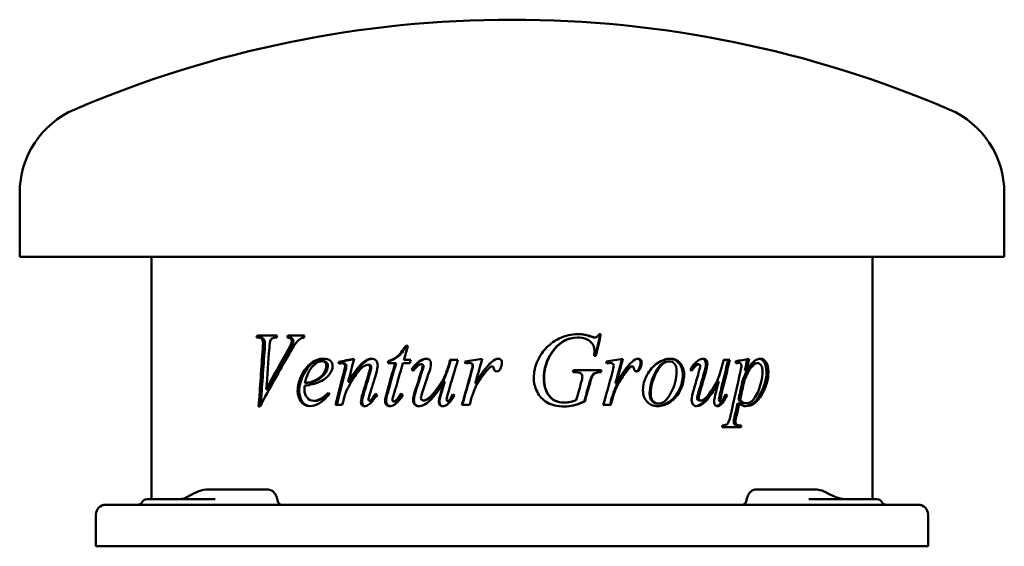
# Model space of a CAD drawing. Header units: millimetres. Extents: x 242 to 598, y 202 to 392.
import ezdxf

# ---------------------------------------------------------------- set-up
doc = ezdxf.new("R2010")
doc.units = ezdxf.units.MM
doc.header["$LTSCALE"] = 2
doc.layers.add('Widoczne (ISO)', color=7, linetype='Continuous', lineweight=50)

msp = doc.modelspace()

# ---------------------------------------------------------------- linework, layer by layer
at = {"layer": 'Widoczne (ISO)'}
for p, q in [((242.5, 306.5), (242.5, 329.5)), ((597.5, 306.5), (597.5, 329.5)), ((597.5, 306.5), (242.5, 306.5)), ((290, 219), (290, 306.5)), ((550, 219), (550, 306.5)), ((327.94, 277.32), (328.41, 277.32)), ((335.32, 278), (328.07, 278)), ((329.12, 277.32), (328.41, 277.32)), ((339.64, 277.32), (339.01, 277.32)), ((345.19, 278), (339.19, 278)), ((443.65, 277.32), (443.83, 277.32)), ((448.37, 277.67), (448.59, 277.67)), ((449.62, 277.32), (449.85, 277.32)), ((452.07, 278.57), (451.42, 278.57)), ((340.99, 275.02), (340.38, 275.02)), ((382.46, 274.28), (381.68, 274.28)), ((449.61, 270.69), (450.27, 270.69)), ((351.95, 268.77), (351.43, 268.77)), ((357.92, 268.54), (357.44, 268.54)), ((359.31, 268.05), (358.84, 268.05)), ((368.43, 267.52), (368.03, 267.52)), ((375.22, 268.07), (377.87, 268.07)), ((375.73, 268.81), (375.39, 268.81)), ((378.2, 268.07), (377.87, 268.07)), ((380.68, 268.07), (383.18, 268.07)), ((383.48, 269.26), (381.04, 269.26)), ((387.12, 268.89), (386.86, 268.89)), ((387.51, 267.66), (387.26, 267.66)), ((397.49, 267.72), (397.31, 267.72)), ((400.5, 269.26), (397.73, 269.26)), ((403.13, 268.66), (403, 268.66)), ((404.7, 268.15), (404.58, 268.15)), ((405.63, 267.87), (405.52, 267.87)), ((412.92, 266.87), (412.87, 266.87)), ((413.43, 266.25), (413.38, 266.25)), ((455.23, 268.15), (455.5, 268.15)), ((463.09, 266.87), (463.42, 266.87)), ((476.23, 268.73), (476.66, 268.73)), ((486.84, 267.66), (487.35, 267.66)), ((498.53, 269.26), (496.29, 269.26)), ((500.67, 268.03), (500.67, 268.75)), ((501.2, 268.15), (501.83, 268.15)), ((507.96, 268.07), (508.64, 268.07)), ((384.07, 265.74), (383.79, 265.74)), ((441.92, 264.84), (442.43, 264.84)), ((452.27, 265.56), (442.12, 265.56)), ((451.84, 264.84), (452.09, 264.84)), ((461.17, 265.27), (461.49, 265.27)), ((465.77, 265.97), (466.12, 265.97)), ((503.92, 265.44), (504.58, 265.44)), ((345.92, 260.86), (345.34, 260.86)), ((361.4, 261.37), (360.94, 261.37)), ((395.79, 261.52), (395.61, 261.52)), ((406.82, 260.72), (406.72, 260.72)), ((457.27, 260.72), (457.56, 260.72)), ((493.95, 261.52), (494.52, 261.52)), ((332.1, 258.7), (331.42, 258.7)), ((456.77, 257.84), (457.05, 257.84)), ((496.94, 256.45), (497.54, 256.45)), ((328.66, 252.43), (329.14, 252.43)), ((349.07, 254.49), (348.52, 254.49)), ((356.39, 253), (358.81, 253)), ((369.05, 254.45), (368.65, 254.45)), ((369.47, 254.67), (369.08, 254.67)), ((377.68, 254.2), (377.35, 254.2)), ((378.7, 254.82), (378.37, 254.82)), ((388.28, 254.63), (388.03, 254.63)), ((396.95, 254.37), (396.77, 254.37)), ((401.93, 253), (404.73, 253)), ((438.79, 253.86), (438.94, 253.86)), ((446.02, 254.22), (446.22, 254.22)), ((452.92, 253), (455.64, 253)), ((455.93, 255.33), (456.21, 255.33)), ((472.48, 253.49), (472.88, 253.49)), ((487.51, 254.63), (488.03, 254.63)), ((494.84, 253.2), (495.42, 253.2)), ((494.91, 254.37), (495.49, 254.37)), ((501.31, 253.47), (501.94, 253.47)), ((501.64, 254.94), (502.27, 254.94)), ((504, 253.59), (504.65, 253.59)), ((502.11, 245.6), (502.75, 245.6)), ((495.72, 244.93), (502.6, 244.93)), ((319.28, 222.5), (310.42, 222.5)), ((330.29, 222.5), (319.28, 222.5)), ((331.87, 222.5), (330.29, 222.5)), ((509.7, 222.5), (508.13, 222.5)), ((520.45, 222.5), (509.7, 222.5)), ((529.31, 222.5), (520.45, 222.5)), ((273.5, 217), (278, 217)), ((562, 217), (278, 217)), ((288.43, 219), (303.91, 219)), ((312.95, 219), (303.91, 219)), ((536.09, 219), (527.05, 219)), ((536.09, 219), (551.57, 219)), ((562, 217), (566.5, 217)), ((270, 213.5), (270, 202)), ((570, 213.5), (570, 202)), ((270, 202), (278, 202)), ((562, 202), (278, 202)), ((562, 202), (570, 202))]:
    msp.add_line(p, q, dxfattribs=at)
for centre, radius, start, end in [((420, -8), 400, 66.7905, 113.2095), ((275.28, 329.5), 32.78, 113.2095, 180), ((564.72, 329.5), 32.78, 0, 66.7905), ((273.5, 213.5), 3.5, 90, 180), ((284.97, 219), 2, 270, 330), ((288.43, 217), 2, 90, 150), ((551.57, 217), 2, 30, 90), ((555.03, 219), 2, 210, 270), ((566.5, 213.5), 3.5, 0, 90)]:
    msp.add_arc(centre, radius, start, end, dxfattribs=at)
for centre, major_axis, ratio, start_param, end_param in [((306.36, 219.11), (0.1, 2.5), 0.341609, 0.168083, 0.169923), ((531.5, 217.4), (1.62, 4.09), 0.518576, 6.215108, 6.21858), ((303.74, 217.96), (-0.95, 1.76), 0.572665, 6.282714, 6.285264)]:
    msp.add_ellipse(centre, major_axis=major_axis, ratio=ratio, start_param=start_param, end_param=end_param, dxfattribs=at)
for points in [[(327.94, 277.32), (327.98, 277.55), (328.02, 277.77), (328.07, 278)], [(328.65, 277.32), (328.69, 277.55), (328.73, 277.77), (328.77, 278)], [(335.32, 278), (335.26, 277.77), (335.21, 277.55), (335.16, 277.32)], [(339.01, 277.32), (339.07, 277.55), (339.13, 277.77), (339.19, 278)], [(339.64, 277.32), (339.7, 277.55), (339.75, 277.77), (339.81, 278)], [(345.04, 277.32), (344.55, 277.27), (344.17, 277.15), (343.88, 276.98)], [(345.19, 278), (345.14, 277.77), (345.09, 277.55), (345.04, 277.32)], [(443.65, 277.32), (439.88, 277.32), (436.77, 275.53), (434.35, 271.95)], [(443.83, 277.32), (440.03, 277.32), (436.9, 275.53), (434.46, 271.95)], [(437, 276.98), (439.18, 278.04), (441.46, 278.57), (443.83, 278.57)], [(443.74, 278.57), (445.44, 278.56), (446.99, 278.26), (448.37, 277.67)], [(443.83, 278.57), (445.59, 278.57), (447.17, 278.27), (448.59, 277.67)], [(448.37, 277.67), (448.94, 277.44), (449.36, 277.32), (449.62, 277.32)], [(448.59, 277.67), (449.17, 277.44), (449.58, 277.32), (449.85, 277.32)], [(451.82, 278.57), (451.23, 275.94), (450.63, 273.31), (450.03, 270.69)], [(452.07, 278.57), (451.47, 275.94), (450.87, 273.31), (450.27, 270.69)], [(330.14, 273.24), (330.21, 274.3), (330.24, 275.02), (330.24, 275.38)], [(330.83, 273.24), (330.9, 274.3), (330.93, 275.02), (330.93, 275.38)], [(332.52, 273.61), (332.15, 268.64), (331.78, 263.67), (331.42, 258.7)], [(332.79, 275.91), (332.7, 275.64), (332.61, 274.87), (332.52, 273.61)], [(338.81, 272.01), (339.64, 273.46), (340.16, 274.46), (340.38, 275.02)], [(339.43, 272.01), (340.25, 273.46), (340.78, 274.46), (340.99, 275.02)], [(340.38, 275.02), (340.52, 275.4), (340.59, 275.73), (340.59, 276.02)], [(340.99, 275.02), (341.13, 275.4), (341.2, 275.73), (341.2, 276.02)], [(382.46, 274.28), (381.98, 272.61), (381.51, 270.93), (381.04, 269.26)], [(328.66, 252.43), (329.15, 259.36), (329.64, 266.3), (330.14, 273.24)], [(339.72, 271.56), (336.03, 265.18), (332.5, 258.81), (329.14, 252.43)], [(329.4, 252.91), (329.87, 259.69), (330.35, 266.46), (330.83, 273.24)], [(331.42, 258.7), (333.8, 263.14), (336.27, 267.57), (338.81, 272.01)], [(332.1, 258.7), (334.46, 263.14), (336.91, 267.57), (339.43, 272.01)], [(434.35, 271.95), (432.43, 269.12), (431.47, 265.95), (431.47, 262.43)], [(434.46, 271.95), (432.53, 269.12), (431.56, 265.95), (431.56, 262.43)], [(449.61, 270.69), (449.72, 271.61), (449.77, 272.29), (449.77, 272.73)], [(355.32, 267.01), (355.32, 265.99), (354.96, 265.01), (354.24, 264.09)], [(357.44, 268.54), (359.3, 268.92), (361.18, 269.3), (363.08, 269.69)], [(357.58, 267.87), (357.54, 268.09), (357.49, 268.32), (357.44, 268.54)], [(358.18, 267.97), (357.98, 267.94), (357.78, 267.9), (357.58, 267.87)], [(357.92, 268.54), (359.61, 268.89), (361.33, 269.24), (363.06, 269.59)], [(358.05, 267.95), (358, 268.15), (357.96, 268.34), (357.92, 268.54)], [(358.84, 268.05), (358.72, 268.05), (358.5, 268.02), (358.18, 267.97)], [(359.31, 264.56), (359.66, 265.93), (359.83, 266.76), (359.83, 267.05)], [(359.78, 264.56), (360.12, 265.93), (360.3, 266.76), (360.3, 267.05)], [(363.08, 269.69), (362.36, 266.91), (361.65, 264.14), (360.94, 261.37)], [(368.03, 267.52), (367.7, 267.52), (367.28, 267.37), (366.8, 267.07)], [(368.43, 264.54), (368.71, 265.46), (368.86, 266.18), (368.86, 266.68)], [(368.82, 264.54), (369.11, 265.46), (369.25, 266.18), (369.25, 266.68)], [(371.57, 267.27), (371.57, 266.54), (371.39, 265.57), (371.02, 264.35)], [(374.83, 257.41), (375.84, 260.96), (376.85, 264.52), (377.87, 268.07)], [(375.18, 257.41), (376.18, 260.96), (377.19, 264.52), (378.2, 268.07)], [(375.22, 268.07), (375.27, 268.32), (375.33, 268.56), (375.39, 268.81)], [(375.56, 268.07), (375.62, 268.32), (375.67, 268.56), (375.73, 268.81)], [(380.68, 268.07), (379.62, 264.46), (378.56, 260.84), (377.51, 257.23)], [(383.48, 269.26), (383.38, 268.86), (383.28, 268.47), (383.18, 268.07)], [(383.79, 265.74), (384.76, 267.17), (385.78, 268.22), (386.86, 268.89)], [(384.07, 265.74), (385.03, 267.17), (386.05, 268.22), (387.12, 268.89)], [(386.86, 268.89), (387.69, 269.42), (388.46, 269.69), (389.16, 269.69)], [(387.12, 268.89), (387.89, 269.39), (388.61, 269.65), (389.27, 269.68)], [(387.16, 264.58), (387.61, 265.94), (387.83, 266.79), (387.83, 267.13)], [(387.41, 264.58), (387.86, 265.94), (388.08, 266.79), (388.08, 267.13)], [(390.79, 267.85), (390.79, 267.18), (390.51, 266), (389.95, 264.31)], [(400.5, 269.26), (399.39, 265.54), (398.28, 261.82), (397.17, 258.1)], [(397.31, 267.72), (397.45, 268.23), (397.59, 268.75), (397.73, 269.26)], [(397.49, 267.72), (397.63, 268.23), (397.77, 268.75), (397.91, 269.26)], [(403, 268.66), (405.09, 269), (407.18, 269.34), (409.28, 269.69)], [(403.25, 267.99), (403.17, 268.21), (403.09, 268.44), (403, 268.66)], [(403.13, 268.66), (405.18, 269), (407.22, 269.34), (409.27, 269.67)], [(403.37, 268.01), (403.29, 268.23), (403.21, 268.45), (403.13, 268.66)], [(404.58, 268.15), (404.34, 268.15), (403.9, 268.1), (403.25, 267.99)], [(405.52, 267.87), (405.27, 268.06), (404.96, 268.15), (404.58, 268.15)], [(405.63, 267.87), (405.39, 268.06), (405.08, 268.15), (404.7, 268.15)], [(405.19, 264.46), (405.59, 265.79), (405.78, 266.74), (405.78, 267.3)], [(405.31, 264.46), (405.7, 265.79), (405.89, 266.74), (405.89, 267.3)], [(405.78, 267.3), (405.78, 267.53), (405.69, 267.72), (405.52, 267.87)], [(405.89, 267.3), (405.89, 267.53), (405.8, 267.72), (405.63, 267.87)], [(409.28, 269.69), (408.42, 266.7), (407.57, 263.71), (406.72, 260.72)], [(406.72, 260.72), (408.88, 264.4), (410.85, 266.97), (412.6, 268.44)], [(406.82, 260.72), (408.97, 264.4), (410.92, 266.97), (412.66, 268.44)], [(412.27, 266.72), (411.95, 266.55), (411.47, 266.06), (410.83, 265.27)], [(412.87, 266.87), (412.65, 266.87), (412.45, 266.82), (412.27, 266.72)], [(412.6, 268.44), (413.61, 269.27), (414.42, 269.69), (415.05, 269.69)], [(412.66, 268.44), (413.65, 269.26), (414.45, 269.68), (415.07, 269.68)], [(413.21, 266.72), (413.12, 266.82), (413, 266.87), (412.87, 266.87)], [(413.26, 266.72), (413.17, 266.82), (413.05, 266.87), (412.92, 266.87)], [(413.38, 266.25), (413.35, 266.49), (413.29, 266.64), (413.21, 266.72)], [(413.43, 266.25), (413.4, 266.49), (413.35, 266.64), (413.26, 266.72)], [(416.38, 268.28), (416.38, 267.47), (416.16, 266.7), (415.74, 265.97)], [(453.97, 268.66), (456, 269), (458.01, 269.34), (460.02, 269.69)], [(454.2, 267.99), (454.12, 268.21), (454.04, 268.44), (453.97, 268.66)], [(455.23, 268.15), (455.03, 268.15), (454.68, 268.11), (454.19, 268.03)], [(455.5, 268.15), (455.27, 268.15), (454.83, 268.1), (454.2, 267.99)], [(456.4, 267.87), (456.17, 268.06), (455.87, 268.15), (455.5, 268.15)], [(456.09, 264.46), (456.47, 265.79), (456.66, 266.74), (456.66, 267.3)], [(456.66, 267.3), (456.66, 267.53), (456.57, 267.72), (456.4, 267.87)], [(459.69, 269.63), (458.89, 266.66), (458.08, 263.69), (457.27, 260.72)], [(460.02, 269.69), (459.2, 266.7), (458.38, 263.71), (457.56, 260.72)], [(457.56, 260.72), (459.65, 264.4), (461.51, 266.97), (463.17, 268.44)], [(462.53, 266.72), (462.23, 266.55), (461.77, 266.06), (461.17, 265.27)], [(462.86, 266.72), (462.55, 266.55), (462.1, 266.06), (461.49, 265.27)], [(463.09, 266.87), (462.88, 266.87), (462.7, 266.82), (462.53, 266.72)], [(463.42, 266.87), (463.21, 266.87), (463.03, 266.82), (462.86, 266.72)], [(463.17, 268.44), (464.12, 269.27), (464.89, 269.69), (465.47, 269.69)], [(463.75, 266.72), (463.66, 266.82), (463.55, 266.87), (463.42, 266.87)], [(463.9, 266.25), (463.88, 266.49), (463.82, 266.64), (463.75, 266.72)], [(466.36, 268.28), (466.36, 267.47), (466.16, 266.7), (465.77, 265.97)], [(466.72, 268.28), (466.72, 267.47), (466.52, 266.7), (466.12, 265.97)], [(484.25, 265.74), (485.13, 267.17), (486.05, 268.22), (487, 268.89)], [(487, 268.89), (487.74, 269.42), (488.41, 269.69), (489.02, 269.69)], [(487.27, 264.58), (487.66, 265.94), (487.86, 266.79), (487.86, 267.13)], [(489.89, 267.85), (489.89, 267.18), (489.66, 266), (489.18, 264.31)], [(490.44, 267.85), (490.44, 267.18), (490.2, 266), (489.71, 264.31)], [(497.93, 269.26), (497.04, 265.54), (496.14, 261.82), (495.24, 258.1)], [(498.53, 269.26), (497.64, 265.54), (496.73, 261.82), (495.82, 258.1)], [(495.94, 267.72), (496.05, 268.23), (496.17, 268.75), (496.29, 269.26)], [(500.67, 268.75), (502.31, 269.06), (503.92, 269.37), (505.5, 269.69)], [(501.83, 268.15), (501.55, 268.15), (501.17, 268.11), (500.67, 268.03)], [(501.2, 268.15), (501.05, 268.15), (500.88, 268.14), (500.67, 268.12)], [(502.4, 265.21), (502.62, 266.23), (502.73, 266.87), (502.73, 267.11)], [(504.82, 269.55), (504.52, 268.18), (504.22, 266.81), (503.92, 265.44)], [(505.5, 269.69), (505.19, 268.27), (504.89, 266.85), (504.58, 265.44)], [(354.24, 264.09), (353.3, 262.88), (351.93, 261.9), (350.15, 261.15)], [(356.39, 253), (357.35, 256.85), (358.33, 260.7), (359.31, 264.56)], [(356.88, 253), (357.84, 256.85), (358.8, 260.7), (359.78, 264.56)], [(366.19, 257.12), (366.93, 259.6), (367.68, 262.07), (368.43, 264.54)], [(366.6, 257.12), (367.34, 259.6), (368.08, 262.07), (368.82, 264.54)], [(371.02, 264.35), (370.24, 261.79), (369.45, 259.22), (368.67, 256.65)], [(384.34, 265.33), (384.16, 265.47), (383.98, 265.61), (383.79, 265.74)], [(384.45, 265.46), (384.32, 265.55), (384.2, 265.65), (384.07, 265.74)], [(385.31, 258.88), (385.92, 260.78), (386.54, 262.68), (387.16, 264.58)], [(385.57, 258.88), (386.18, 260.78), (386.8, 262.68), (387.41, 264.58)], [(389.95, 264.31), (389.3, 262.35), (388.64, 260.39), (387.99, 258.43)], [(401.93, 253), (403.02, 256.82), (404.1, 260.64), (405.19, 264.46)], [(402.07, 253), (403.15, 256.82), (404.23, 260.64), (405.31, 264.46)], [(410.83, 265.27), (409.81, 264.08), (408.7, 262.52), (407.51, 260.6)], [(415.74, 265.97), (415.46, 265.41), (415.03, 265.13), (414.48, 265.13)], [(441.92, 264.84), (441.99, 265.08), (442.06, 265.32), (442.12, 265.56)], [(444.9, 264.31), (444.39, 264.67), (443.57, 264.84), (442.43, 264.84)], [(445.36, 263.29), (445.36, 263.74), (445.2, 264.08), (444.9, 264.31)], [(444.98, 261.17), (445.23, 262.05), (445.36, 262.76), (445.36, 263.29)], [(448.77, 263.44), (448.57, 263.11), (448.25, 262.14), (447.8, 260.53)], [(448.99, 263.44), (448.79, 263.11), (448.47, 262.14), (448.02, 260.53)], [(452.02, 265.56), (451.96, 265.32), (451.9, 265.08), (451.84, 264.84)], [(452.27, 265.56), (452.21, 265.32), (452.15, 265.08), (452.09, 264.84)], [(452.92, 253), (453.98, 256.82), (455.04, 260.64), (456.09, 264.46)], [(461.17, 265.27), (460.21, 264.08), (459.16, 262.52), (458.03, 260.6)], [(461.49, 265.27), (460.52, 264.08), (459.47, 262.52), (458.32, 260.6)], [(465.77, 265.97), (465.54, 265.48), (465.2, 265.2), (464.77, 265.14)], [(466.12, 265.97), (465.86, 265.41), (465.46, 265.13), (464.94, 265.13)], [(484.75, 265.33), (484.59, 265.47), (484.42, 265.61), (484.25, 265.74)], [(485.62, 258.88), (486.17, 260.78), (486.72, 262.68), (487.27, 264.58)], [(489.18, 264.31), (488.61, 262.35), (488.05, 260.39), (487.48, 258.43)], [(489.71, 264.31), (489.15, 262.35), (488.57, 260.39), (488, 258.43)], [(498.75, 249.06), (499.98, 254.44), (501.2, 259.83), (502.4, 265.21)], [(345.24, 259.96), (345.19, 259.35), (345.16, 258.84), (345.16, 258.43)], [(350.15, 261.15), (348.97, 260.64), (347.32, 260.25), (345.24, 259.96)], [(345.34, 260.86), (346.87, 261.07), (348.14, 261.42), (349.12, 261.92)], [(345.92, 260.86), (347.43, 261.07), (348.69, 261.42), (349.66, 261.92)], [(361, 259.47), (360.44, 258.42), (359.97, 257.28), (359.6, 256.04)], [(393.9, 255.67), (394.1, 256.52), (394.67, 258.47), (395.61, 261.52)], [(394.1, 255.67), (394.3, 256.52), (394.86, 258.47), (395.79, 261.52)], [(407.51, 260.6), (406.99, 259.78), (406.55, 258.86), (406.19, 257.84)], [(443.19, 254.73), (443.79, 256.88), (444.38, 259.02), (444.98, 261.17)], [(447.8, 260.53), (447.21, 258.43), (446.61, 256.33), (446.02, 254.22)], [(448.02, 260.53), (447.42, 258.43), (446.82, 256.33), (446.22, 254.22)], [(458.03, 260.6), (457.54, 259.78), (457.12, 258.86), (456.77, 257.84)], [(458.32, 260.6), (457.83, 259.78), (457.4, 258.86), (457.05, 257.84)], [(493.09, 255.67), (493.26, 256.52), (493.74, 258.47), (494.52, 261.52)], [(502.84, 260.45), (502.44, 258.61), (502.04, 256.78), (501.64, 254.94)], [(503.48, 260.45), (503.08, 258.61), (502.68, 256.78), (502.27, 254.94)], [(354.19, 256.9), (351.68, 254.01), (349.33, 252.57), (347.14, 252.57)], [(353.87, 257.43), (353.98, 257.25), (354.08, 257.08), (354.19, 256.9)], [(359.6, 256.04), (359.33, 255.03), (359.07, 254.01), (358.81, 253)], [(365.54, 254.08), (365.54, 254.68), (365.75, 255.69), (366.19, 257.12)], [(365.95, 254.08), (365.95, 254.68), (366.17, 255.69), (366.6, 257.12)], [(368.67, 256.65), (368.41, 255.77), (368.28, 255.23), (368.28, 255.04)], [(371.35, 256.67), (370.34, 255.07), (369.39, 253.93), (368.5, 253.26)], [(369.08, 254.67), (369.61, 255.18), (370.19, 255.96), (370.82, 257.02)], [(369.47, 254.67), (369.97, 255.15), (370.5, 255.87), (371.09, 256.84)], [(370.82, 257.02), (370.99, 256.91), (371.17, 256.79), (371.35, 256.67)], [(374.24, 254.37), (374.24, 255.03), (374.44, 256.05), (374.83, 257.41)], [(374.59, 254.37), (374.59, 255.03), (374.79, 256.05), (375.18, 257.41)], [(377.51, 257.23), (377.12, 255.99), (376.93, 255.18), (376.93, 254.82)], [(380.63, 256.63), (379.61, 255), (378.65, 253.86), (377.74, 253.22)], [(378.37, 254.82), (378.62, 255.06), (379.17, 255.82), (380.04, 257.08)], [(378.7, 254.82), (378.93, 255.05), (379.44, 255.75), (380.24, 256.93)], [(380.04, 257.08), (380.24, 256.93), (380.43, 256.78), (380.63, 256.63)], [(384.36, 254.63), (384.36, 255.56), (384.68, 256.97), (385.31, 258.88)], [(384.64, 254.63), (384.64, 255.56), (384.95, 256.97), (385.57, 258.88)], [(387.99, 258.43), (387.45, 256.84), (387.18, 255.83), (387.18, 255.41)], [(393.66, 254.02), (393.66, 254.44), (393.74, 254.99), (393.9, 255.67)], [(393.86, 254.02), (393.86, 254.44), (393.94, 254.99), (394.1, 255.67)], [(397.17, 258.1), (396.68, 256.44), (396.43, 255.39), (396.43, 254.96)], [(399.27, 256.45), (398.43, 254.95), (397.57, 253.87), (396.69, 253.2)], [(398.72, 256.88), (398.9, 256.74), (399.08, 256.59), (399.27, 256.45)], [(406.19, 257.84), (405.67, 256.45), (405.38, 255.61), (405.32, 255.33)], [(456.77, 257.84), (456.27, 256.45), (455.99, 255.61), (455.93, 255.33)], [(457.05, 257.84), (456.55, 256.45), (456.27, 255.61), (456.21, 255.33)], [(484.77, 254.63), (484.77, 255.56), (485.05, 256.97), (485.62, 258.88)], [(487.48, 258.43), (487, 256.84), (486.77, 255.83), (486.77, 255.41)], [(488, 258.43), (487.52, 256.84), (487.28, 255.83), (487.28, 255.41)], [(492.89, 254.02), (492.89, 254.44), (492.96, 254.99), (493.09, 255.67)], [(495.24, 258.1), (494.83, 256.44), (494.63, 255.39), (494.63, 254.96)], [(496.94, 256.45), (496.27, 254.95), (495.57, 253.87), (494.84, 253.2)], [(495.82, 258.1), (495.41, 256.44), (495.21, 255.39), (495.21, 254.96)], [(497.54, 256.45), (496.86, 254.95), (496.16, 253.87), (495.42, 253.2)], [(496.91, 256.48), (496.92, 256.47), (496.93, 256.46), (496.94, 256.45)], [(497.09, 256.88), (497.24, 256.74), (497.39, 256.59), (497.54, 256.45)], [(368.5, 253.26), (367.88, 252.8), (367.32, 252.57), (366.84, 252.57)], [(368.65, 254.45), (368.76, 254.45), (368.91, 254.52), (369.08, 254.67)], [(369.05, 254.45), (369.16, 254.45), (369.3, 254.52), (369.47, 254.67)], [(377.74, 253.22), (377.13, 252.79), (376.52, 252.57), (375.89, 252.57)], [(377.35, 254.2), (377.61, 254.2), (377.95, 254.41), (378.37, 254.82)], [(377.68, 254.2), (377.93, 254.2), (378.27, 254.41), (378.7, 254.82)], [(396.69, 253.2), (396.11, 252.78), (395.55, 252.57), (395, 252.57)], [(405.32, 255.33), (405.12, 254.55), (404.92, 253.77), (404.73, 253)], [(455.93, 255.33), (455.74, 254.55), (455.55, 253.77), (455.36, 253)], [(456.21, 255.33), (456.02, 254.55), (455.83, 253.77), (455.64, 253)], [(494.84, 253.2), (494.48, 252.87), (494.11, 252.67), (493.76, 252.6)], [(495.42, 253.2), (494.95, 252.78), (494.48, 252.57), (494.02, 252.57)], [(501.31, 253.47), (500.96, 251.88), (500.61, 250.3), (500.25, 248.71)], [(501.94, 253.47), (501.59, 251.88), (501.23, 250.3), (500.87, 248.71)], [(501.64, 254.94), (502.23, 254.04), (503.02, 253.59), (504, 253.59)], [(502.27, 254.94), (502.86, 254.04), (503.66, 253.59), (504.65, 253.59)], [(500.25, 248.71), (500.04, 247.78), (499.93, 247.18), (499.93, 246.89)], [(500.87, 248.71), (500.66, 247.78), (500.55, 247.18), (500.55, 246.89)], [(495.72, 244.93), (495.77, 245.15), (495.82, 245.38), (495.87, 245.6)], [(502.11, 245.6), (502.06, 245.38), (502.02, 245.15), (501.97, 244.93)], [(502.75, 245.6), (502.7, 245.38), (502.65, 245.15), (502.6, 244.93)], [(303.01, 219.85), (304.02, 220.44), (305.12, 221.04), (306.32, 221.58)], [(533.25, 221.42), (533.4, 221.34), (533.54, 221.27), (533.69, 221.19)], [(302.79, 219.72), (302.86, 219.76), (302.94, 219.81), (303.01, 219.85)], [(335.47, 218.48), (335.42, 218.71), (335.38, 218.94), (335.33, 219.16)], [(504.67, 219.17), (504.62, 218.94), (504.58, 218.71), (504.53, 218.48)]]:
    msp.add_open_spline(points, degree=3, dxfattribs=at)
for points, knots in [([(330.24, 275.38), (330.24, 275.94), (330.1, 276.4), (329.8, 276.77), (329.51, 277.14), (329.04, 277.32), (328.41, 277.32)], [0, 0, 0, 0, 1, 1, 1, 2, 2, 2, 2]), ([(330.93, 275.38), (330.93, 275.94), (330.79, 276.4), (330.5, 276.77), (330.2, 277.14), (329.74, 277.32), (329.12, 277.32)], [0, 0, 0, 0, 1, 1, 1, 2, 2, 2, 2]), ([(335.16, 277.32), (334.35, 277.31), (333.8, 277.2), (333.5, 276.99), (333.21, 276.78), (332.97, 276.42), (332.79, 275.91)], [0, 0, 0, 0, 1, 1, 1, 2, 2, 2, 2]), ([(340.59, 276.02), (340.59, 276.34), (340.48, 276.63), (340.26, 276.87), (340.04, 277.12), (339.62, 277.27), (339.01, 277.32)], [0, 0, 0, 0, 1, 1, 1, 2, 2, 2, 2]), ([(341.2, 276.02), (341.2, 276.34), (341.09, 276.63), (340.87, 276.87), (340.65, 277.12), (340.24, 277.27), (339.64, 277.32)], [0, 0, 0, 0, 1, 1, 1, 2, 2, 2, 2]), ([(343.88, 276.98), (343.33, 276.65), (342.78, 276.16), (342.25, 275.52), (341.71, 274.87), (340.87, 273.55), (339.72, 271.56)], [0, 0, 0, 0, 1, 1, 1, 2, 2, 2, 2]), ([(427.85, 262.68), (427.85, 264.84), (428.3, 266.9), (429.2, 268.85), (430.11, 270.79), (431.24, 272.44), (432.59, 273.79), (433.95, 275.14), (435.42, 276.2), (437, 276.98)], [0, 0, 0, 0, 1, 1, 1, 2, 2, 2, 3, 3, 3, 3]), ([(449.77, 272.73), (449.77, 273.94), (449.25, 275.01), (448.2, 275.94), (447.15, 276.86), (445.69, 277.32), (443.83, 277.32)], [0, 0, 0, 0, 1, 1, 1, 2, 2, 2, 2]), ([(449.85, 277.32), (450.14, 277.32), (450.39, 277.4), (450.6, 277.54), (450.81, 277.68), (451.09, 278.03), (451.42, 278.57)], [0, 0, 0, 0, 1, 1, 1, 2, 2, 2, 2]), ([(375.39, 268.81), (376.67, 269.17), (377.76, 269.73), (378.65, 270.46), (379.54, 271.2), (380.55, 272.47), (381.68, 274.28)], [0, 0, 0, 0, 1, 1, 1, 2, 2, 2, 2]), ([(375.73, 268.81), (377, 269.17), (378.08, 269.73), (378.96, 270.46), (379.85, 271.2), (380.85, 272.47), (381.97, 274.28)], [0, 0, 0, 0, 1, 1, 1, 2, 2, 2, 2]), ([(342.71, 258), (342.71, 259.84), (343.16, 261.72), (344.08, 263.63), (345, 265.54), (346.16, 267.03), (347.58, 268.09), (348.99, 269.15), (350.47, 269.69), (352.02, 269.69)], [0, 0, 0, 0, 1, 1, 1, 2, 2, 2, 3, 3, 3, 3]), ([(343.3, 258), (343.3, 259.84), (343.75, 261.72), (344.66, 263.63), (345.57, 265.54), (346.72, 267.03), (348.13, 268.09), (349.46, 269.09), (350.84, 269.62), (352.28, 269.68)], [0, 0, 0, 0, 1, 1, 1, 2, 2, 2, 2.94326, 2.94326, 2.94326, 2.94326]), ([(351.43, 268.77), (350.33, 268.77), (349.18, 268.1), (347.97, 266.76), (346.77, 265.43), (345.9, 263.46), (345.34, 260.86)], [0, 0, 0, 0, 1, 1, 1, 2, 2, 2, 2]), ([(349.12, 261.92), (350.42, 262.6), (351.41, 263.41), (352.07, 264.35), (352.73, 265.29), (353.07, 266.19), (353.07, 267.03)], [0, 0, 0, 0, 1, 1, 1, 2, 2, 2, 2]), ([(349.66, 261.92), (350.95, 262.6), (351.94, 263.41), (352.59, 264.35), (353.25, 265.29), (353.58, 266.19), (353.58, 267.03)], [0, 0, 0, 0, 1, 1, 1, 2, 2, 2, 2]), ([(353.07, 267.03), (353.07, 267.55), (352.92, 267.97), (352.64, 268.29), (352.35, 268.61), (351.95, 268.77), (351.43, 268.77)], [0, 0, 0, 0, 1, 1, 1, 2, 2, 2, 2]), ([(353.58, 267.03), (353.58, 267.55), (353.44, 267.97), (353.16, 268.29), (352.87, 268.61), (352.47, 268.77), (351.95, 268.77)], [0, 0, 0, 0, 1, 1, 1, 2, 2, 2, 2]), ([(352.02, 269.69), (353.13, 269.69), (353.97, 269.42), (354.51, 268.89), (355.05, 268.36), (355.32, 267.73), (355.32, 267.01)], [0, 0, 0, 0, 1, 1, 1, 2, 2, 2, 2]), ([(359.83, 267.05), (359.83, 267.31), (359.74, 267.54), (359.55, 267.74), (359.35, 267.95), (359.12, 268.05), (358.84, 268.05)], [0, 0, 0, 0, 1, 1, 1, 2, 2, 2, 2]), ([(360.3, 267.05), (360.3, 267.31), (360.2, 267.54), (360.01, 267.74), (359.82, 267.95), (359.59, 268.05), (359.31, 268.05)], [0, 0, 0, 0, 1, 1, 1, 2, 2, 2, 2]), ([(360.94, 261.37), (363.13, 264.76), (364.83, 267), (366.02, 268.07), (367.21, 269.15), (368.36, 269.69), (369.48, 269.69)], [0, 0, 0, 0, 1, 1, 1, 2, 2, 2, 2]), ([(366.8, 267.07), (365.9, 266.53), (364.98, 265.62), (364.02, 264.34), (363.06, 263.07), (362.05, 261.45), (361, 259.47)], [0, 0, 0, 0, 1, 1, 1, 2, 2, 2, 2]), ([(361.4, 261.37), (363.56, 264.76), (365.25, 267), (366.43, 268.07), (367.54, 269.08), (368.61, 269.61), (369.65, 269.68)], [0, 0, 0, 0, 1, 1, 1, 1.936078, 1.936078, 1.936078, 1.936078]), ([(368.86, 266.68), (368.86, 266.93), (368.78, 267.13), (368.61, 267.29), (368.45, 267.44), (368.26, 267.52), (368.03, 267.52)], [0, 0, 0, 0, 1, 1, 1, 2, 2, 2, 2]), ([(369.25, 266.68), (369.25, 266.93), (369.17, 267.13), (369.01, 267.29), (368.85, 267.44), (368.65, 267.52), (368.43, 267.52)], [0, 0, 0, 0, 1, 1, 1, 2, 2, 2, 2]), ([(369.48, 269.69), (370.08, 269.69), (370.58, 269.46), (370.98, 269.01), (371.37, 268.56), (371.57, 267.98), (371.57, 267.27)], [0, 0, 0, 0, 1, 1, 1, 2, 2, 2, 2]), ([(387.26, 267.66), (386.95, 267.66), (386.66, 267.57), (386.36, 267.39), (386.06, 267.2), (385.39, 266.52), (384.34, 265.33)], [0, 0, 0, 0, 1, 1, 1, 2, 2, 2, 2]), ([(387.83, 267.13), (387.83, 267.27), (387.77, 267.39), (387.65, 267.5), (387.53, 267.61), (387.4, 267.66), (387.26, 267.66)], [0, 0, 0, 0, 1, 1, 1, 2, 2, 2, 2]), ([(388.08, 267.13), (388.08, 267.27), (388.02, 267.39), (387.9, 267.5), (387.78, 267.61), (387.65, 267.66), (387.51, 267.66)], [0, 0, 0, 0, 1, 1, 1, 2, 2, 2, 2]), ([(388.03, 254.63), (388.44, 254.63), (388.97, 254.83), (389.64, 255.23), (390.3, 255.64), (391.18, 256.54), (392.28, 257.94), (393.39, 259.34), (394.3, 260.66), (395.02, 261.88), (395.75, 263.11), (396.51, 265.06), (397.31, 267.72)], [0, 0, 0, 0, 1, 1, 1, 2, 2, 2, 3, 3, 3, 4, 4, 4, 4]), ([(388.28, 254.63), (388.68, 254.63), (389.21, 254.83), (389.87, 255.23), (390.53, 255.64), (391.4, 256.54), (392.5, 257.94), (393.59, 259.34), (394.5, 260.66), (395.22, 261.88), (395.93, 263.11), (396.69, 265.06), (397.49, 267.72)], [0, 0, 0, 0, 1, 1, 1, 2, 2, 2, 3, 3, 3, 4, 4, 4, 4]), ([(389.16, 269.69), (389.64, 269.69), (390.03, 269.51), (390.33, 269.16), (390.64, 268.82), (390.79, 268.38), (390.79, 267.85)], [0, 0, 0, 0, 1, 1, 1, 2, 2, 2, 2]), ([(414.48, 265.13), (414.19, 265.13), (413.95, 265.22), (413.75, 265.41), (413.56, 265.59), (413.43, 265.87), (413.38, 266.25)], [0, 0, 0, 0, 1, 1, 1, 2, 2, 2, 2]), ([(414.5, 265.13), (414.22, 265.13), (413.99, 265.23), (413.8, 265.41), (413.6, 265.59), (413.48, 265.87), (413.43, 266.25)], [0.023546, 0.023546, 0.023546, 0.023546, 1, 1, 1, 2, 2, 2, 2]), ([(415.05, 269.69), (415.46, 269.69), (415.78, 269.57), (416.02, 269.33), (416.26, 269.09), (416.38, 268.74), (416.38, 268.28)], [0, 0, 0, 0, 1, 1, 1, 2, 2, 2, 2]), ([(464.94, 265.13), (464.67, 265.13), (464.44, 265.22), (464.26, 265.41), (464.07, 265.59), (463.95, 265.87), (463.9, 266.25)], [0, 0, 0, 0, 1, 1, 1, 2, 2, 2, 2]), ([(465.31, 269.67), (465.6, 269.64), (465.84, 269.53), (466.02, 269.33), (466.25, 269.09), (466.36, 268.74), (466.36, 268.28)], [0.169156, 0.169156, 0.169156, 0.169156, 1, 1, 1, 2, 2, 2, 2]), ([(465.47, 269.69), (465.86, 269.69), (466.16, 269.57), (466.38, 269.33), (466.6, 269.09), (466.72, 268.74), (466.72, 268.28)], [0, 0, 0, 0, 1, 1, 1, 2, 2, 2, 2]), ([(467.21, 258.35), (467.21, 260.16), (467.7, 261.97), (468.66, 263.79), (469.63, 265.61), (470.91, 267.05), (472.5, 268.1), (474.09, 269.16), (475.61, 269.69), (477.07, 269.69)], [0, 0, 0, 0, 1, 1, 1, 2, 2, 2, 3, 3, 3, 3]), ([(476.23, 268.73), (474.61, 268.73), (473.1, 267.43), (471.72, 264.84), (470.33, 262.26), (469.63, 259.69), (469.63, 257.14)], [0, 0, 0, 0, 1, 1, 1, 2, 2, 2, 2]), ([(476.66, 268.73), (475.03, 268.73), (473.51, 267.43), (472.12, 264.84), (470.72, 262.26), (470.01, 259.69), (470.01, 257.14)], [0, 0, 0, 0, 1, 1, 1, 2, 2, 2, 2]), ([(479.37, 265.19), (479.37, 266.34), (479.12, 267.21), (478.62, 267.82), (478.12, 268.42), (477.47, 268.73), (476.66, 268.73)], [0, 0, 0, 0, 1, 1, 1, 2, 2, 2, 2]), ([(476.84, 269.68), (478.2, 269.63), (479.31, 269.1), (480.19, 268.08), (481.11, 267.01), (481.56, 265.63), (481.56, 263.93)], [0.050254, 0.050254, 0.050254, 0.050254, 1, 1, 1, 2, 2, 2, 2]), ([(477.07, 269.69), (478.53, 269.69), (479.73, 269.15), (480.65, 268.08), (481.58, 267.01), (482.04, 265.63), (482.04, 263.93)], [0, 0, 0, 0, 1, 1, 1, 2, 2, 2, 2]), ([(486.84, 267.66), (486.57, 267.66), (486.31, 267.57), (486.05, 267.39), (485.8, 267.22), (485.27, 266.62), (484.45, 265.58)], [0, 0, 0, 0, 1, 1, 1, 1.928069, 1.928069, 1.928069, 1.928069]), ([(487.35, 267.66), (487.09, 267.66), (486.82, 267.57), (486.56, 267.39), (486.29, 267.2), (485.69, 266.52), (484.75, 265.33)], [0, 0, 0, 0, 1, 1, 1, 2, 2, 2, 2]), ([(487.86, 267.13), (487.86, 267.27), (487.81, 267.39), (487.7, 267.5), (487.6, 267.61), (487.48, 267.66), (487.35, 267.66)], [0, 0, 0, 0, 1, 1, 1, 2, 2, 2, 2]), ([(488.03, 254.63), (488.39, 254.63), (488.86, 254.83), (489.44, 255.23), (490.01, 255.64), (490.78, 256.54), (491.72, 257.94), (492.66, 259.34), (493.43, 260.66), (494.04, 261.88), (494.64, 263.11), (495.28, 265.06), (495.94, 267.72)], [0, 0, 0, 0, 1, 1, 1, 2, 2, 2, 3, 3, 3, 4, 4, 4, 4]), ([(488.73, 269.66), (489.03, 269.61), (489.29, 269.44), (489.5, 269.16), (489.76, 268.82), (489.89, 268.38), (489.89, 267.85)], [0.196726, 0.196726, 0.196726, 0.196726, 1, 1, 1, 2, 2, 2, 2]), ([(489.02, 269.69), (489.44, 269.69), (489.78, 269.51), (490.04, 269.16), (490.31, 268.82), (490.44, 268.38), (490.44, 267.85)], [0, 0, 0, 0, 1, 1, 1, 2, 2, 2, 2]), ([(502.73, 267.11), (502.73, 267.44), (502.66, 267.69), (502.51, 267.88), (502.36, 268.06), (502.14, 268.15), (501.83, 268.15)], [0, 0, 0, 0, 1, 1, 1, 2, 2, 2, 2]), ([(507.96, 268.07), (506.98, 268.07), (506, 267.31), (505.01, 265.79), (504.03, 264.28), (503.3, 262.5), (502.84, 260.45)], [0, 0, 0, 0, 1, 1, 1, 2, 2, 2, 2]), ([(508.64, 268.07), (507.66, 268.07), (506.66, 267.31), (505.67, 265.79), (504.68, 264.28), (503.94, 262.5), (503.48, 260.45)], [0, 0, 0, 0, 1, 1, 1, 2, 2, 2, 2]), ([(504.58, 265.44), (505.59, 267.02), (506.48, 268.12), (507.26, 268.75), (508.03, 269.37), (508.82, 269.69), (509.62, 269.69)], [0, 0, 0, 0, 1, 1, 1, 2, 2, 2, 2]), ([(510.3, 265.03), (510.3, 266.01), (510.14, 266.76), (509.81, 267.29), (509.48, 267.81), (509.09, 268.07), (508.64, 268.07)], [0, 0, 0, 0, 1, 1, 1, 2, 2, 2, 2]), ([(509.24, 269.66), (509.89, 269.56), (510.45, 269.14), (510.92, 268.39), (511.47, 267.52), (511.74, 266.4), (511.74, 265.01)], [0.134907, 0.134907, 0.134907, 0.134907, 1, 1, 1, 2, 2, 2, 2]), ([(509.62, 269.69), (510.41, 269.69), (511.08, 269.25), (511.63, 268.39), (512.18, 267.52), (512.45, 266.4), (512.45, 265.01)], [0, 0, 0, 0, 1, 1, 1, 2, 2, 2, 2]), ([(451.84, 264.84), (450.93, 264.83), (450.26, 264.72), (449.84, 264.51), (449.43, 264.3), (449.07, 263.94), (448.77, 263.44)], [0, 0, 0, 0, 1, 1, 1, 2, 2, 2, 2]), ([(452.09, 264.84), (451.17, 264.83), (450.49, 264.72), (450.08, 264.51), (449.66, 264.3), (449.3, 263.94), (448.99, 263.44)], [0, 0, 0, 0, 1, 1, 1, 2, 2, 2, 2]), ([(481.56, 263.93), (481.56, 262.07), (481.14, 260.25), (480.28, 258.44), (479.42, 256.64), (478.22, 255.21), (476.66, 254.15), (475.18, 253.14), (473.72, 252.62), (472.29, 252.57)], [0, 0, 0, 0, 1, 1, 1, 2, 2, 2, 2.95536, 2.95536, 2.95536, 2.95536]), ([(482.04, 263.93), (482.04, 262.07), (481.61, 260.25), (480.74, 258.44), (479.88, 256.64), (478.67, 255.21), (477.1, 254.15), (475.54, 253.1), (474, 252.57), (472.49, 252.57)], [0, 0, 0, 0, 1, 1, 1, 2, 2, 2, 3, 3, 3, 3]), ([(472.88, 253.49), (474.48, 253.49), (475.95, 254.77), (477.32, 257.35), (478.69, 259.92), (479.37, 262.54), (479.37, 265.19)], [0, 0, 0, 0, 1, 1, 1, 2, 2, 2, 2]), ([(511.74, 265.01), (511.74, 262.3), (510.98, 259.55), (509.41, 256.76), (507.92, 254.11), (506.16, 252.71), (504.1, 252.58)], [0, 0, 0, 0, 1, 1, 1, 1.949581, 1.949581, 1.949581, 1.949581]), ([(512.45, 265.01), (512.45, 262.3), (511.69, 259.55), (510.1, 256.76), (508.52, 253.96), (506.64, 252.57), (504.42, 252.57)], [0, 0, 0, 0, 1, 1, 1, 2, 2, 2, 2]), ([(504.65, 253.59), (505.15, 253.59), (505.65, 253.77), (506.15, 254.12), (506.65, 254.48), (507.13, 255), (507.61, 255.7), (508.08, 256.41), (508.5, 257.21), (508.87, 258.12), (509.25, 259.04), (509.58, 260.11), (509.87, 261.35), (510.16, 262.59), (510.3, 263.82), (510.3, 265.03)], [0, 0, 0, 0, 1, 1, 1, 2, 2, 2, 3, 3, 3, 4, 4, 4, 5, 5, 5, 5]), ([(395.61, 261.52), (393.48, 258.1), (391.71, 255.75), (390.28, 254.48), (388.86, 253.21), (387.55, 252.57), (386.37, 252.57)], [0, 0, 0, 0, 1, 1, 1, 2, 2, 2, 2]), ([(438.98, 252.43), (436.38, 252.43), (434.26, 252.92), (432.63, 253.91), (431.01, 254.89), (429.8, 256.2), (429.02, 257.83), (428.24, 259.46), (427.85, 261.07), (427.85, 262.68)], [0, 0, 0, 0, 1, 1, 1, 2, 2, 2, 3, 3, 3, 3]), ([(431.47, 262.43), (431.47, 260.11), (432.07, 258.09), (433.26, 256.4), (434.46, 254.7), (436.31, 253.86), (438.79, 253.86)], [0, 0, 0, 0, 1, 1, 1, 2, 2, 2, 2]), ([(431.56, 262.43), (431.56, 260.11), (432.16, 258.09), (433.36, 256.4), (434.57, 254.7), (436.43, 253.86), (438.94, 253.86)], [0, 0, 0, 0, 1, 1, 1, 2, 2, 2, 2]), ([(493.95, 261.52), (492.19, 258.1), (490.68, 255.75), (489.46, 254.48), (488.34, 253.32), (487.3, 252.69), (486.33, 252.58)], [0, 0, 0, 0, 1, 1, 1, 1.912083, 1.912083, 1.912083, 1.912083]), ([(494.52, 261.52), (492.75, 258.1), (491.23, 255.75), (490, 254.48), (488.76, 253.21), (487.62, 252.57), (486.57, 252.57)], [0, 0, 0, 0, 1, 1, 1, 2, 2, 2, 2]), ([(347.14, 252.57), (345.65, 252.57), (344.55, 253.13), (343.81, 254.26), (343.07, 255.39), (342.71, 256.64), (342.71, 258)], [0, 0, 0, 0, 1, 1, 1, 2, 2, 2, 2]), ([(347.42, 252.58), (346.08, 252.65), (345.08, 253.21), (344.4, 254.26), (343.67, 255.39), (343.3, 256.64), (343.3, 258)], [0.066134, 0.066134, 0.066134, 0.066134, 1, 1, 1, 2, 2, 2, 2]), ([(345.16, 258.43), (345.16, 257.34), (345.48, 256.41), (346.13, 255.64), (346.78, 254.87), (347.58, 254.49), (348.52, 254.49)], [0, 0, 0, 0, 1, 1, 1, 2, 2, 2, 2]), ([(348.52, 254.49), (349.27, 254.49), (350, 254.67), (350.7, 255.03), (351.4, 255.39), (352.45, 256.19), (353.87, 257.43)], [0, 0, 0, 0, 1, 1, 1, 2, 2, 2, 2]), ([(349.07, 254.49), (349.81, 254.49), (350.54, 254.67), (351.23, 255.03), (351.87, 255.36), (352.81, 256.06), (354.05, 257.14)], [0, 0, 0, 0, 1, 1, 1, 1.9191, 1.9191, 1.9191, 1.9191]), ([(396.77, 254.37), (396.93, 254.37), (397.1, 254.45), (397.29, 254.63), (397.48, 254.81), (397.96, 255.56), (398.72, 256.88)], [0, 0, 0, 0, 1, 1, 1, 2, 2, 2, 2]), ([(396.95, 254.37), (397.11, 254.37), (397.28, 254.45), (397.47, 254.63), (397.65, 254.8), (398.1, 255.52), (398.83, 256.79)], [0, 0, 0, 0, 1, 1, 1, 1.977382, 1.977382, 1.977382, 1.977382]), ([(472.49, 252.57), (470.95, 252.57), (469.68, 253.11), (468.69, 254.18), (467.71, 255.26), (467.21, 256.65), (467.21, 258.35)], [0, 0, 0, 0, 1, 1, 1, 2, 2, 2, 2]), ([(469.63, 257.14), (469.63, 255.97), (469.9, 255.07), (470.44, 254.44), (470.98, 253.8), (471.66, 253.49), (472.48, 253.49)], [0, 0, 0, 0, 1, 1, 1, 2, 2, 2, 2]), ([(470.01, 257.14), (470.01, 255.97), (470.29, 255.07), (470.83, 254.44), (471.38, 253.8), (472.06, 253.49), (472.88, 253.49)], [0, 0, 0, 0, 1, 1, 1, 2, 2, 2, 2]), ([(495.49, 254.37), (495.62, 254.37), (495.77, 254.45), (495.92, 254.63), (496.08, 254.81), (496.47, 255.56), (497.09, 256.88)], [0, 0, 0, 0, 1, 1, 1, 2, 2, 2, 2]), ([(366.84, 252.57), (366.44, 252.57), (366.12, 252.71), (365.89, 252.98), (365.65, 253.25), (365.54, 253.62), (365.54, 254.08)], [0, 0, 0, 0, 1, 1, 1, 2, 2, 2, 2]), ([(367.04, 252.58), (366.74, 252.62), (366.5, 252.75), (366.3, 252.98), (366.07, 253.25), (365.95, 253.62), (365.95, 254.08)], [0.179583, 0.179583, 0.179583, 0.179583, 1, 1, 1, 2, 2, 2, 2]), ([(368.28, 255.04), (368.28, 254.88), (368.32, 254.74), (368.4, 254.62), (368.48, 254.51), (368.56, 254.45), (368.65, 254.45)], [0, 0, 0, 0, 1, 1, 1, 2, 2, 2, 2]), ([(375.89, 252.57), (375.4, 252.57), (375, 252.74), (374.7, 253.07), (374.39, 253.4), (374.24, 253.84), (374.24, 254.37)], [0, 0, 0, 0, 1, 1, 1, 2, 2, 2, 2]), ([(376.07, 252.58), (375.66, 252.61), (375.32, 252.77), (375.05, 253.07), (374.74, 253.4), (374.59, 253.84), (374.59, 254.37)], [0.110755, 0.110755, 0.110755, 0.110755, 1, 1, 1, 2, 2, 2, 2]), ([(376.93, 254.82), (376.93, 254.63), (376.97, 254.48), (377.05, 254.37), (377.14, 254.26), (377.24, 254.2), (377.35, 254.2)], [0, 0, 0, 0, 1, 1, 1, 2, 2, 2, 2]), ([(386.37, 252.57), (385.8, 252.57), (385.33, 252.76), (384.94, 253.15), (384.55, 253.54), (384.36, 254.03), (384.36, 254.63)], [0, 0, 0, 0, 1, 1, 1, 2, 2, 2, 2]), ([(386.51, 252.57), (386, 252.6), (385.57, 252.79), (385.21, 253.15), (384.83, 253.54), (384.64, 254.03), (384.64, 254.63)], [0.071205, 0.071205, 0.071205, 0.071205, 1, 1, 1, 2, 2, 2, 2]), ([(387.18, 255.41), (387.18, 255.16), (387.25, 254.97), (387.41, 254.84), (387.56, 254.7), (387.77, 254.63), (388.03, 254.63)], [0, 0, 0, 0, 1, 1, 1, 2, 2, 2, 2]), ([(395, 252.57), (394.6, 252.57), (394.28, 252.71), (394.03, 252.98), (393.79, 253.25), (393.66, 253.6), (393.66, 254.02)], [0, 0, 0, 0, 1, 1, 1, 2, 2, 2, 2]), ([(395.11, 252.57), (394.75, 252.59), (394.46, 252.73), (394.23, 252.98), (393.99, 253.25), (393.86, 253.6), (393.86, 254.02)], [0.076976, 0.076976, 0.076976, 0.076976, 1, 1, 1, 2, 2, 2, 2]), ([(396.43, 254.96), (396.43, 254.75), (396.46, 254.6), (396.52, 254.51), (396.58, 254.41), (396.66, 254.37), (396.77, 254.37)], [0, 0, 0, 0, 1, 1, 1, 2, 2, 2, 2]), ([(446.02, 254.22), (444.38, 253.5), (443.05, 253.02), (442.03, 252.78), (441.04, 252.55), (440, 252.43), (438.9, 252.43)], [0, 0, 0, 0, 1, 1, 1, 1.979696, 1.979696, 1.979696, 1.979696]), ([(438.94, 253.86), (439.56, 253.86), (440.14, 253.91), (440.69, 254.02), (441.25, 254.13), (442.08, 254.37), (443.19, 254.73)], [0, 0, 0, 0, 1, 1, 1, 2, 2, 2, 2]), ([(446.22, 254.22), (444.56, 253.5), (443.22, 253.02), (442.2, 252.78), (441.19, 252.55), (440.11, 252.43), (438.98, 252.43)], [0, 0, 0, 0, 1, 1, 1, 2, 2, 2, 2]), ([(486.57, 252.57), (486.06, 252.57), (485.64, 252.76), (485.29, 253.15), (484.94, 253.54), (484.77, 254.03), (484.77, 254.63)], [0, 0, 0, 0, 1, 1, 1, 2, 2, 2, 2]), ([(486.77, 255.41), (486.77, 255.16), (486.83, 254.97), (486.97, 254.84), (487.1, 254.7), (487.28, 254.63), (487.51, 254.63)], [0, 0, 0, 0, 1, 1, 1, 2, 2, 2, 2]), ([(487.28, 255.41), (487.28, 255.16), (487.35, 254.97), (487.48, 254.84), (487.62, 254.7), (487.8, 254.63), (488.03, 254.63)], [0, 0, 0, 0, 1, 1, 1, 2, 2, 2, 2]), ([(494.02, 252.57), (493.68, 252.57), (493.41, 252.71), (493.2, 252.98), (492.99, 253.25), (492.89, 253.6), (492.89, 254.02)], [0, 0, 0, 0, 1, 1, 1, 2, 2, 2, 2]), ([(494.63, 254.96), (494.63, 254.75), (494.65, 254.6), (494.7, 254.51), (494.75, 254.41), (494.82, 254.37), (494.91, 254.37)], [0, 0, 0, 0, 1, 1, 1, 2, 2, 2, 2]), ([(495.21, 254.96), (495.21, 254.75), (495.23, 254.6), (495.28, 254.51), (495.33, 254.41), (495.4, 254.37), (495.49, 254.37)], [0, 0, 0, 0, 1, 1, 1, 2, 2, 2, 2]), ([(504.42, 252.57), (503.95, 252.57), (503.54, 252.63), (503.17, 252.76), (502.8, 252.89), (502.39, 253.13), (501.94, 253.47)], [0, 0, 0, 0, 1, 1, 1, 2, 2, 2, 2]), ([(495.87, 245.6), (496.8, 245.66), (497.42, 245.86), (497.74, 246.2), (498.06, 246.54), (498.4, 247.49), (498.75, 249.06)], [0, 0, 0, 0, 1, 1, 1, 2, 2, 2, 2]), ([(499.93, 246.89), (499.93, 246.62), (499.99, 246.39), (500.1, 246.2), (500.21, 246.01), (500.39, 245.86), (500.64, 245.76), (500.89, 245.66), (501.38, 245.6), (502.11, 245.6)], [0, 0, 0, 0, 1, 1, 1, 2, 2, 2, 3, 3, 3, 3]), ([(500.55, 246.89), (500.55, 246.62), (500.61, 246.39), (500.72, 246.2), (500.83, 246.01), (501.01, 245.86), (501.26, 245.76), (501.51, 245.66), (502.01, 245.6), (502.75, 245.6)], [0, 0, 0, 0, 1, 1, 1, 2, 2, 2, 3, 3, 3, 3]), ([(306.32, 221.58), (307.38, 222.06), (308.54, 222.37), (309.93, 222.49), (310.17, 222.5), (310.42, 222.5)], [0, 0, 0, 0, 0.3643888, 0.3643888, 0.4421253, 0.4421253, 0.4421253, 0.4421253]), ([(335.33, 219.16), (335.25, 219.52), (335.14, 219.86), (334.85, 220.52), (334.67, 220.84), (334.08, 221.63), (333.66, 221.94), (332.79, 222.42), (332.28, 222.5), (331.87, 222.5)], [-0.3798615, -0.3798615, -0.3798615, -0.3798615, -0.327429, -0.327429, -0.2719289, -0.2719289, -0.1686107, -0.1686107, 0, 0, 0, 0]), ([(508.13, 222.5), (507.8, 222.5), (507.47, 222.45), (506.73, 222.19), (506.42, 221.98), (505.82, 221.5), (505.48, 221.11), (504.96, 220.17), (504.78, 219.66), (504.67, 219.17)], [-0.4843266, -0.4843266, -0.4843266, -0.4843266, -0.4114112, -0.4114112, -0.318239, -0.318239, -0.1540706, -0.1540706, 0, 0, 0, 0]), ([(529.31, 222.5), (530.11, 222.5), (530.91, 222.36), (532.21, 221.94), (532.74, 221.71), (533.25, 221.43)], [0, 0, 0, 0, 0.2547225, 0.2547225, 0.4384479, 0.4384479, 0.4384479, 0.4384479]), ([(533.69, 221.19), (534.29, 220.87), (534.98, 220.56), (535.88, 220.16), (536.09, 220.07), (536.3, 219.98)], [0, 0, 0, 0, 0.2472084, 0.2472084, 0.3207345, 0.3207345, 0.3207345, 0.3207345]), ([(300.13, 219), (300.64, 219), (301.25, 219.1), (302.17, 219.42), (302.49, 219.56), (302.79, 219.72)], [0, 0, 0, 0, 0.2720341, 0.2720341, 0.4131673, 0.4131673, 0.4131673, 0.4131673]), ([(336.98, 217), (336.91, 217), (336.83, 217.01), (336.55, 217.06), (336.35, 217.15), (336, 217.42), (335.85, 217.59), (335.61, 218.01), (335.52, 218.24), (335.47, 218.48)], [-0.2660098, -0.2660098, -0.2660098, -0.2660098, -0.2363478, -0.2363478, -0.1555809, -0.1555809, -0.0766825, -0.0766825, 0, 0, 0, 0]), ([(504.53, 218.48), (504.48, 218.27), (504.41, 218.07), (504.22, 217.7), (504.1, 217.54), (503.8, 217.24), (503.61, 217.13), (503.28, 217.02), (503.15, 217), (503.02, 217)], [-0.5308137, -0.5308137, -0.5308137, -0.5308137, -0.4641739, -0.4641739, -0.3970959, -0.3970959, -0.3159967, -0.3159967, -0.264871, -0.264871, -0.264871, -0.264871]), ([(536.35, 219.96), (536.9, 219.72), (537.45, 219.51), (538.7, 219.12), (539.35, 219), (539.87, 219)], [0, 0, 0, 0, 0.1985224, 0.1985224, 0.4815883, 0.4815883, 0.4815883, 0.4815883])]:
    msp.add_open_spline(points, degree=3, knots=knots, dxfattribs=at)

doc.saveas('drawing.dxf')
